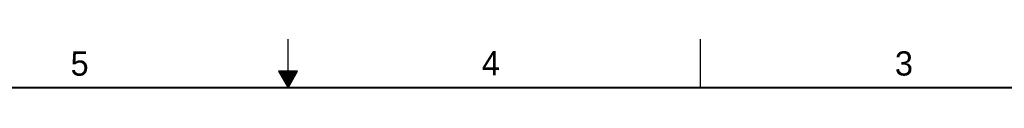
# Model space of a CAD drawing. Header units: inches. Extents: x 0 to 34, y 0 to 22.
# Tile 34 of 35: x 14.2 to 24.4, y 21.5 to 22. Entities that reach past the tile are written whole.
import ezdxf

# ---------------------------------------------------------------- set-up
doc = ezdxf.new("R2010")
doc.units = ezdxf.units.IN
doc.header["$LTSCALE"] = 1.87
doc.header["$MEASUREMENT"] = 0
doc.layers.get('0').update_dxf_attribs({"linetype": 'CONTINUOUS'})
doc.styles.add('TEXTSTYLE_2', font='txt')

msp = doc.modelspace()

# ---------------------------------------------------------------- linework, layer by layer
at = {"color": 2, "linetype": 'CONTINUOUS'}
for p, q in [((17, 21.5), (17, 22)), ((21.25, 22), (21.25, 21.5)), ((16.902, 21.6697), (17, 21.5)), ((17.098, 21.6697), (16.902, 21.6697)), ((16.9076, 21.66), (17.0924, 21.66)), ((16.9134, 21.65), (17.0866, 21.65)), ((16.9192, 21.64), (17.0808, 21.64)), ((16.925, 21.63), (17.0751, 21.63)), ((17, 21.5), (17.098, 21.6697)), ((16.9307, 21.62), (17.0693, 21.62)), ((16.9365, 21.61), (17.0635, 21.61)), ((16.9423, 21.6), (17.0578, 21.6)), ((16.9481, 21.59), (17.052, 21.59)), ((16.9538, 21.58), (17.0462, 21.58)), ((16.9596, 21.57), (17.0404, 21.57)), ((16.9654, 21.56), (17.0347, 21.56)), ((16.9712, 21.55), (17.0289, 21.55)), ((16.9769, 21.54), (17.0231, 21.54)), ((16.9827, 21.53), (17.0173, 21.53)), ((16.9885, 21.52), (17.0116, 21.52)), ((16.9942, 21.51), (17.0058, 21.51))]:
    msp.add_line(p, q, dxfattribs=at)
at = {"color": 7, "linetype": 'CONTINUOUS', "const_width": 0.02}
msp.add_lwpolyline([(33.5, 21.5), (0.5, 21.5)], dxfattribs=at)

# ---------------------------------------------------------------- texts
at = {"color": 2, "linetype": 'CONTINUOUS', "char_height": 0.25, "width": 0.25, "attachment_point": 1, "line_spacing_factor": 0.9, "style": 'TEXTSTYLE_2'}
for s, insert in [('5', (14.7577, 21.8747)), ('4', (18.9977, 21.8777)), ('3', (23.257, 21.8759))]:
    msp.add_mtext(s, dxfattribs=dict(at, insert=insert))

doc.saveas('drawing.dxf')
